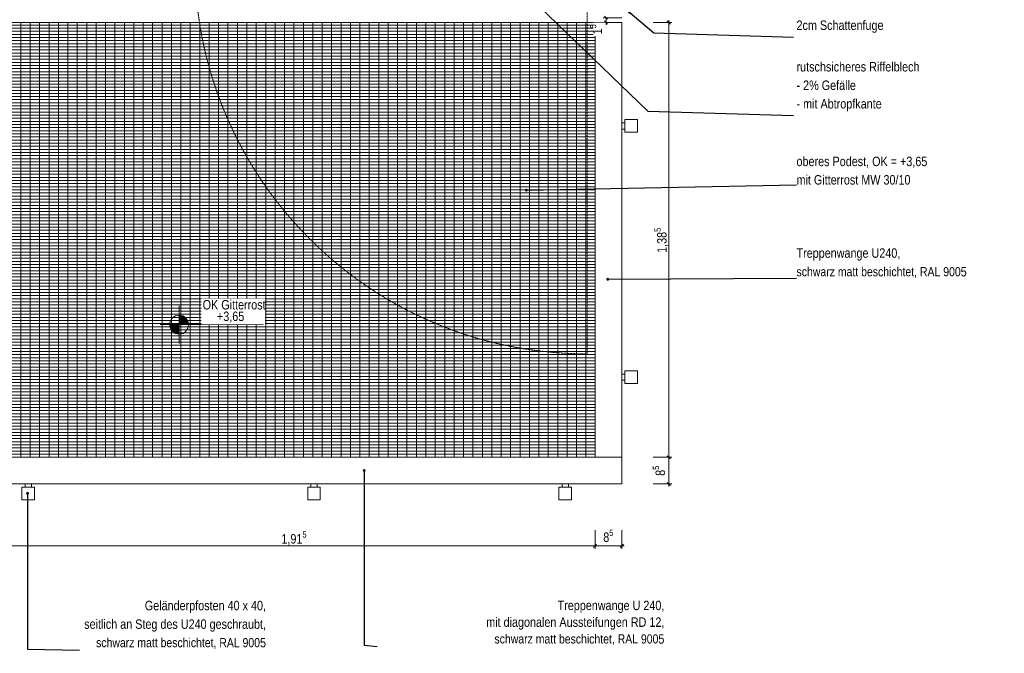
# Model space of a CAD drawing. Header units: metres. Extents: x -58265 to 854892, y -56510 to 35250.
# Tile 19 of 47: x 613498 to 616634, y -43591 to -41574. Entities that reach past the tile are written whole.
import ezdxf

# ---------------------------------------------------------------- set-up
doc = ezdxf.new("R2010")
doc.units = ezdxf.units.M
doc.header["$LTSCALE"] = 0.05
doc.linetypes.add('STRICHLINIE', pattern=[19.05, 12.7, -6.35])
doc.linetypes.add('Wipeout_Contour', pattern=[20000, 0, -20000])
for name, color, linetype in [('A_1_Schraffuren', 7, 'Continuous'), ('A_4_Bemaßung_50', 7, 'Continuous'), ('A_4_Detail_Bemaßung', 7, 'Continuous'), ('A_4_Details_Linien', 7, 'Continuous'), ('A_4_N_Detail_Inhalt', 7, 'Continuous')]:
    doc.layers.add(name, color=color, linetype=linetype)
doc.styles.add('ERSTELLTER_STIL_2', font='txt')
doc.dimstyles.new('ERSTELLTER_STIL__1', dxfattribs={"dimtxt": 30, "dimasz": 9.5, "dimexe": 0.18, "dimexo": 50, "dimgap": 0, "dimtad": 1, "dimtih": 1, "dimtoh": 1, "dimlfac": 0.001, "dimzin": 0, "dimdsep": 46, "dimtxsty": 'ERSTELLTER_STIL_2', "dimblk": 'ARROWHEAD_6', "dimblk1": 'ARROWHEAD_6', "dimblk2": 'ARROWHEAD_6', "dimcen": 0.09, "dimclrd": 7, "dimclre": 7, "dimclrt": 7, "dimazin": 0, "dimtfac": 1, "dimtdec": 4, "dimtmove": 0, "dimatfit": 3, "dimfxl": 1, "dimtolj": 1, "dimtzin": 0, "dimarcsym": 0})
doc.dimstyles.new('ERSTELLTER_STIL__2', dxfattribs={"dimtxt": 0.18, "dimasz": 18.24, "dimexe": 0.18, "dimexo": 0.0625, "dimgap": 0, "dimtad": 0, "dimtih": 1, "dimtoh": 1, "dimdec": 4, "dimzin": 0, "dimdsep": 46, "dimcen": 0.09, "dimadec": 0, "dimazin": 0, "dimtfac": 1, "dimtdec": 4, "dimtmove": 0, "dimatfit": 3, "dimldrblk": 'ARROWHEAD_11', "dimfxl": 1, "dimtolj": 1, "dimtzin": 0, "dimarcsym": 0})
doc.dimstyles.new('ERSTELLTER_STIL__3', dxfattribs={"dimtxt": 0.18, "dimasz": 18.24, "dimexe": 0.18, "dimexo": 0.0625, "dimgap": 0, "dimtad": 0, "dimtih": 1, "dimtoh": 1, "dimdec": 4, "dimzin": 0, "dimdsep": 46, "dimcen": 0.09, "dimadec": 0, "dimazin": 0, "dimtfac": 1, "dimtdec": 4, "dimtmove": 0, "dimatfit": 3, "dimldrblk": 'ARROWHEAD_5', "dimfxl": 1, "dimtolj": 1, "dimtzin": 0, "dimarcsym": 0})
doc.dimstyles.new('ERSTELLTER_STIL__4', dxfattribs={"dimtxt": 30, "dimasz": 9.5, "dimexe": 0.18, "dimexo": 50, "dimgap": 0, "dimtad": 1, "dimlfac": 0.001, "dimzin": 0, "dimdsep": 46, "dimtxsty": 'ERSTELLTER_STIL_2', "dimblk": 'ARROWHEAD_6', "dimblk1": 'ARROWHEAD_6', "dimblk2": 'ARROWHEAD_6', "dimcen": 0.09, "dimclrd": 7, "dimclre": 7, "dimclrt": 7, "dimazin": 0, "dimtfac": 1, "dimtdec": 4, "dimtmove": 0, "dimatfit": 3, "dimfxl": 1, "dimtolj": 1, "dimtzin": 0, "dimarcsym": 0})

# ---------------------------------------------------------------- blocks, each defined once
blk = doc.blocks.new('*D175', base_point=(565636.8, -30579.8))
at = {"layer": 'A_4_Detail_Bemaßung', "color": 7, "linetype": 'Continuous', "lineweight": 13}
for p, q in [((613415.4, -43258.2), (613415.4, -43198.9)), ((615330.4, -43258.2), (615330.4, -43198.9)), ((613420.4, -43243.9), (613410.4, -43253.9)), ((613415.4, -43248.9), (615330.4, -43248.9)), ((615335.4, -43243.9), (615325.4, -43253.9))]:
    blk.add_line(p, q, dxfattribs=at)
at = {"layer": 'A_4_Detail_Bemaßung', "color": 7, "lineweight": 13, "insert": (614331.5, -43250.4), "char_height": 30, "attachment_point": 7, "style": 'ERSTELLTER_STIL_2'}
blk.add_mtext('\\A1;{\\pql;\\fSwis721 Cn BT|b0|i0|c0|p0;\\W1.000000;1,91\\fSwis721 Cn BT|b0|i0|c0|p0;\\W1.000000;\\A1{\\H.66x;\\S5^  ;}}', dxfattribs=at)
blk = doc.blocks.new('ARROWHEAD_6')
at = {"color": 0, "linetype": 'Continuous', "lineweight": 0}
for p, q in [((0, 0), (-1, 0)), ((-0.5, -0.5), (0.5, 0.5))]:
    blk.add_line(p, q, dxfattribs=at)
blk = doc.blocks.new('*D176', base_point=(565636.8, -30579.8))
at = {"layer": 'A_4_Detail_Bemaßung', "color": 7, "linetype": 'Continuous', "lineweight": 13}
for p, q in [((615330.4, -43258.2), (615330.4, -43198.9)), ((615415.4, -43258.2), (615415.4, -43198.9)), ((615335.4, -43243.9), (615325.4, -43253.9)), ((615330.4, -43248.9), (615415.4, -43248.9)), ((615410.4, -43253.9), (615420.4, -43243.9)), ((615415.4, -43248.9), (615422.9, -43248.9))]:
    blk.add_line(p, q, dxfattribs=at)
at = {"layer": 'A_4_Detail_Bemaßung', "color": 7, "lineweight": 13, "insert": (615356.4, -43245.2), "char_height": 30, "attachment_point": 7, "style": 'ERSTELLTER_STIL_2'}
blk.add_mtext('\\A1;{\\pql;\\fSwis721 Cn BT|b0|i0|c0|p0;\\W1.000000;8\\fSwis721 Cn BT|b0|i0|c0|p0;\\W1.000000;\\A1{\\H.66x;\\S5^  ;}}', dxfattribs=at)
blk = doc.blocks.new('*D180', base_point=(565636.8, -30579.8))
at = {"layer": 'A_4_Detail_Bemaßung', "color": 7, "linetype": 'Continuous', "lineweight": 13}
for p, q in [((615574.8, -42967.1), (615515.4, -42967.1)), ((615560.4, -42962.1), (615570.4, -42972.1)), ((615565.4, -43052.1), (615565.4, -42967.1)), ((615560.4, -43047.1), (615570.4, -43057.1)), ((615574.8, -43052.1), (615515.4, -43052.1)), ((615565.4, -43059.6), (615565.4, -43052.1))]:
    blk.add_line(p, q, dxfattribs=at)
at = {"layer": 'A_4_Detail_Bemaßung', "color": 7, "lineweight": 13, "insert": (615561.8, -43026.1), "char_height": 30, "attachment_point": 7, "rotation": 90, "style": 'ERSTELLTER_STIL_2'}
blk.add_mtext('\\A1;{\\pql;\\fSwis721 Cn BT|b0|i0|c0|p0;\\W1.000000;8\\fSwis721 Cn BT|b0|i0|c0|p0;\\W1.000000;\\A1{\\H.66x;\\S5^  ;}}', dxfattribs=at)
blk = doc.blocks.new('*D181', base_point=(565636.8, -30579.8))
at = {"layer": 'A_4_Detail_Bemaßung', "color": 7, "linetype": 'Continuous', "lineweight": 13}
for p, q in [((615565.4, -41582.7), (615565.4, -41575.2)), ((615574.8, -41582.7), (615515.4, -41582.7)), ((615570.4, -41587.7), (615560.4, -41577.7)), ((615565.4, -42967.1), (615565.4, -41582.7)), ((615574.8, -42967.1), (615515.4, -42967.1)), ((615560.4, -42962.1), (615570.4, -42972.1))]:
    blk.add_line(p, q, dxfattribs=at)
at = {"layer": 'A_4_Detail_Bemaßung', "color": 7, "lineweight": 13, "insert": (615566.9, -42316.3), "char_height": 30, "attachment_point": 7, "rotation": 90, "style": 'ERSTELLTER_STIL_2'}
blk.add_mtext('\\A1;{\\pql;\\fSwis721 Cn BT|b0|i0|c0|p0;\\W1.000000;1,38\\fSwis721 Cn BT|b0|i0|c0|p0;\\W1.000000;\\A1{\\H.66x;\\S5^  ;}}', dxfattribs=at)
blk = doc.blocks.new('*D182', base_point=(565636.8, -30579.8))
at = {"layer": 'A_4_Detail_Bemaßung', "color": 7, "linetype": 'Continuous', "lineweight": 13}
for p, q in [((615415.4, -41567.7), (615356.1, -41567.7)), ((615360.4, -41562.7), (615370.4, -41572.7)), ((615365.4, -41582.7), (615365.4, -41567.7)), ((615374.8, -41582.7), (615315.4, -41582.7)), ((615360.4, -41577.7), (615370.4, -41587.7)), ((615365.4, -41590.2), (615365.4, -41582.7))]:
    blk.add_line(p, q, dxfattribs=at)
at = {"color": 254, "linetype": 'Wipeout_Contour', "lineweight": 0, "ltscale": 2466997.135236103}
blk.add_wipeout([(615364.1, -41625.5), (615364.1, -41583), (615324.7, -41583), (615324.7, -41625.5)], dxfattribs=at).dxf.layer = 'A_1_Schraffuren'
at = {"layer": 'A_4_Detail_Bemaßung', "color": 7, "lineweight": 13, "insert": (615361.6, -41620.8), "char_height": 30, "attachment_point": 7, "rotation": 90, "style": 'ERSTELLTER_STIL_2'}
blk.add_mtext('\\A1;{\\pql;\\fSwis721 Cn BT|b0|i0|c0|p0;\\W1.000000;1\\fSwis721 Cn BT|b0|i0|c0|p0;\\W1.000000;\\A1{\\H.66x;\\S5^  ;}}', dxfattribs=at)
blk = doc.blocks.new('ARROWHEAD_11')
at = {"color": 0, "linetype": 'Continuous', "lineweight": 0}
blk.add_line((0, 0), (-1, 0), dxfattribs=at)
at = {"color": 0, "linetype": 'Continuous', "lineweight": 0, "const_width": 0.25, "flags": 128}
blk.add_lwpolyline([(-0.125, 0, 1), (0.125, 0, 1)], format="xyb", close=True, dxfattribs=at)
blk = doc.blocks.new('ARROWHEAD_5')
at = {"linetype": 'Continuous', "lineweight": 0}
blk.add_hatch(color=0, dxfattribs=at).paths.add_polyline_path([(-1, 0.2679), (0, 0), (-1, -0.2679)])
at = {"color": 0, "linetype": 'Continuous', "lineweight": 0}
blk.add_line((0, 0), (-1, 0), dxfattribs=at)

msp = doc.modelspace()

# ---------------------------------------------------------------- hatches: boundary and pattern name
at = {"layer": 'A_1_Schraffuren', "linetype": 'Continuous', "lineweight": 13}
h = msp.add_hatch(dxfattribs=at)
h.set_pattern_fill('Gitter_30x30_1_0006', color=251, style=0, pattern_type=2)
h.set_pattern_definition([(0, (614701.447, -42967.054), (0, 9.9), []), (90, (614701.447, -42967.054), (-30, 0), [])])
h.paths.add_polyline_path([(613415.428, -42967.054), (613415.428, -41582.709), (615330.428, -41582.709), (615330.428, -42967.054)])
at = {"layer": 'A_1_Schraffuren', "linetype": 'Continuous', "lineweight": 15}
for points in [[(614005.747, -42544.829), (614035.747, -42544.829), (614033.463, -42533.348), (614026.96, -42523.615), (614017.227, -42517.112), (614005.747, -42514.829)], [(614005.747, -42544.829), (613975.747, -42544.829), (613978.03, -42556.309), (613984.533, -42566.042), (613994.266, -42572.545), (614005.747, -42574.829)]]:
    msp.add_hatch(color=7, dxfattribs=at).paths.add_polyline_path(points)

# ---------------------------------------------------------------- linework, layer by layer
at = {"layer": 'A_4_Bemaßung_50', "color": 7, "linetype": 'Continuous', "lineweight": 15}
for p, q in [((614005.747, -42604.829), (614005.747, -42484.829)), ((613945.747, -42544.829), (614274.985, -42544.829))]:
    msp.add_line(p, q, dxfattribs=at)
msp.add_circle((614005.747, -42544.829), 30, dxfattribs=at)
at = {"layer": 'A_4_Details_Linien', "color": 7, "linetype": 'STRICHLINIE', "lineweight": 15}
msp.add_lwpolyline([(615305.428, -41387.708), (615305.428, -42637.708, -0.41421356), (614055.428, -41387.708)], format="xyb", dxfattribs=at)
at = {"layer": 'A_4_Details_Linien', "color": 7, "linetype": 'Continuous', "lineweight": 15}
for points in [[(615330.428, -41582.709), (613415.428, -41582.709), (613415.428, -42967.054), (615330.428, -42967.054)], [(615330.428, -42967.054), (615415.428, -42967.054), (615415.428, -41582.709), (615330.428, -41582.709)], [(615415.428, -41902.054), (615415.428, -41922.054), (615425.428, -41922.054), (615425.428, -41902.054)], [(615425.428, -41932.054), (615425.428, -41892.054), (615465.428, -41892.054), (615465.428, -41932.054)], [(615415.428, -42702.054), (615415.428, -42722.054), (615425.428, -42722.054), (615425.428, -42702.054)], [(615425.428, -42732.054), (615425.428, -42692.054), (615465.428, -42692.054), (615465.428, -42732.054)], [(613505.428, -43062.054), (613545.428, -43062.054), (613545.428, -43102.054), (613505.428, -43102.054)], [(613535.428, -43052.054), (613515.428, -43052.054), (613515.428, -43062.054), (613535.428, -43062.054)], [(614415.428, -43062.054), (614455.428, -43062.054), (614455.428, -43102.054), (614415.428, -43102.054)], [(614445.428, -43052.054), (614425.428, -43052.054), (614425.428, -43062.054), (614445.428, -43062.054)], [(615215.428, -43062.054), (615255.428, -43062.054), (615255.428, -43102.054), (615215.428, -43102.054)], [(615245.428, -43052.054), (615225.428, -43052.054), (615225.428, -43062.054), (615245.428, -43062.054)]]:
    msp.add_lwpolyline(points, close=True, dxfattribs=at)
msp.add_lwpolyline([(613402.341, -43007.054), (607438.149, -43007.054), (607438.149, -43052.054), (615415.428, -43052.054), (615415.428, -42967.054), (613415.428, -42967.054)], dxfattribs=at)

# ---------------------------------------------------------------- dimensions: what is measured, and where the dimension line sits
at = {"layer": 'A_4_Detail_Bemaßung', "color": 7, "linetype": 'Continuous', "lineweight": 13}
for base, p1, p2, picture, middle in [((615565.428, -41582.709), (615330.428, -42967.054), (615330.428, -41582.709), '*D181', (615544.428, -42237.113)), ((615565.428366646, -42967.053776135), (615415.428366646, -43052.053776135), (615330.428366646, -42967.053776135), '*D180', (615544.42836678, -42974.285126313))]:
    dim = msp.add_linear_dim(base=base, p1=p1, p2=p2, angle=90, dimstyle='ERSTELLTER_STIL__4', dxfattribs=at)
    dim.commit()
    dim.dimension.update_dxf_attribs({"geometry": picture, "text_midpoint": middle, "dimtype": 160, "text_rotation": 90})
for base, p1, p2, picture, middle in [((615330.428366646, -43248.860606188), (613415.428366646, -41582.70861298), (615330.428366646, -42967.053776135), '*D175', (614410.696918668, -43227.860606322)), ((615415.428366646, -43248.860606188), (615330.428366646, -42967.053776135), (615415.428366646, -42967.053776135), '*D176', (615408.197016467, -43227.860606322))]:
    dim = msp.add_linear_dim(base=base, p1=p1, p2=p2, dimstyle='ERSTELLTER_STIL__1', dxfattribs=at)
    dim.commit()
    dim.dimension.update_dxf_attribs({"geometry": picture, "text_midpoint": middle, "dimtype": 160})

# ---------------------------------------------------------------- wipeouts: each hides what was drawn before it
at = {"color": 7, "linetype": 'Wipeout_Contour', "lineweight": 15, "ltscale": 2470091.472911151}
msp.add_wipeout([(615971.851, -41559.716), (616268.355, -41559.716), (616268.355, -41639.091), (615971.851, -41639.091)], dxfattribs=at).dxf.layer = 'A_4_N_Detail_Inhalt'
at = {"color": 7, "linetype": 'Wipeout_Contour', "lineweight": 15, "ltscale": 2470373.585878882}
msp.add_wipeout([(615971.851, -41690.965), (616383.921, -41690.965), (616383.921, -41889.091), (615971.851, -41889.091)], dxfattribs=at).dxf.layer = 'A_4_N_Detail_Inhalt'
at = {"color": 7, "linetype": 'Wipeout_Contour', "lineweight": 15, "ltscale": 2470540.090098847}
msp.add_wipeout([(615971.851, -41987.74), (616431.03, -41987.74), (616431.03, -42126.49), (615971.851, -42126.49)], dxfattribs=at).dxf.layer = 'A_4_N_Detail_Inhalt'
at = {"color": 7, "linetype": 'Wipeout_Contour', "lineweight": 15, "ltscale": 2470832.690588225}
msp.add_wipeout([(615971.851, -42283.407), (616537.99, -42283.407), (616537.99, -42410.283), (615971.851, -42410.283)], dxfattribs=at).dxf.layer = 'A_4_N_Detail_Inhalt'
at = {"color": 7, "linetype": 'Wipeout_Contour', "lineweight": 15, "ltscale": 2462156.732605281}
msp.add_wipeout([(613698.187, -43404.863), (614302.468, -43404.863), (614302.468, -43591.114), (613698.187, -43591.114)], dxfattribs=at).dxf.layer = 'A_4_N_Detail_Inhalt'
at = {"color": 7, "linetype": 'Wipeout_Contour', "lineweight": 15, "ltscale": 2466577.299664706}
msp.add_wipeout([(614646.259, -43404.864), (615571.049, -43404.864), (615571.049, -43579.239), (614646.259, -43579.239)], dxfattribs=at).dxf.layer = 'A_4_N_Detail_Inhalt'

# ---------------------------------------------------------------- next in the draw order: texts
at = {"layer": 'A_4_N_Detail_Inhalt', "color": 7, "linetype": 'Continuous', "lineweight": 15, "insert": (615971.851, -41615.647), "char_height": 30, "attachment_point": 7, "style": 'ERSTELLTER_STIL_2'}
msp.add_mtext('\\A1;{\\pql;\\fSwis721 Cn BT|b0|i0|c0|p0;\\W1.000000;2cm Schattenfuge}', dxfattribs=at)
at = {"layer": 'A_4_N_Detail_Inhalt', "color": 7, "linetype": 'Continuous', "lineweight": 15, "char_height": 30, "style": 'ERSTELLTER_STIL_2'}
for s, insert, attachment_point, line_spacing_factor in [('\\A1;{\\pql;\\fSwis721 Cn BT|b0|i0|c0|p0;\\W1.000000;rutschsicheres Riffelblech\\P\\pql;\\fSwis721 Cn BT|b0|i0|c0|p0;\\W1.000000;- 2% Gefälle\\P\\pql;\\fSwis721 Cn BT|b0|i0|c0|p0;\\W1.000000;- mit Abtropfkante}', (615971.851, -41865.646), 7, 1.178333), ('\\A1;{\\pql;\\fSwis721 Cn BT|b0|i0|c0|p0;\\W1.000000;oberes Podest\\fSwis721 Cn BT|b0|i0|c0|p0;\\W1.000000;, OK = +3,65\\P\\pql;\\fSwis721 Cn BT|b0|i0|c0|p0;\\W1.000000;mit Gitterrost MW 30/10}', (615971.851, -42099.159), 7, 1.172301), ('\\A1;{\\pql;\\fSwis721 Cn BT|b0|i0|c0|p0;\\W1.000000;Treppenwange U240\\fSwis721 Cn BT|b0|i0|c0|p0;\\W1.000000;,\\P\\pql;\\fSwis721 Cn BT|b0|i0|c0|p0;\\H0.970683x;\\W1.000000;schwarz matt beschichtet, RAL 900\\fSwis721 Cn BT|b0|i0|c0|p0;\\H1.030203x;\\W1.000000;5}', (615971.851, -42396.708), 7, 1.189264), ('\\A1;{\\pqr;\\fSwis721 Cn BT|b0|i0|c0|p0;\\W1.000000;Geländerpfosten 40 x 40,\\P\\pqr;\\fSwis721 Cn BT|b0|i0|c0|p0;\\W1.000000;seitlich an Steg des U240 geschraubt,\\P\\pqr;\\fSwis721 Cn BT|b0|i0|c0|p0;\\H0.968821x;\\W1.000000;schwarz matt beschichtet, RAL 900\\fSwis721 Cn BT|b0|i0|c0|p0;\\H1.032182x;\\W1.000000;5}', (614282.468, -43577.528), 9, 1.179977), ('\\A1;{\\pqr;\\fSwis721 Cn BT|b0|i0|c0|p0;\\W1.000000;Treppenwange U 240\\fSwis721 Cn BT|b0|i0|c0|p0;\\W1.000000;,\\P\\pqr;\\fSwis721 Cn BT|b0|i0|c0|p0;\\W1.000000;mit diagonalen Aussteifungen RD 12\\fSwis721 Cn BT|b0|i0|c0|p0;\\W1.000000;,\\P\\pqr;\\fSwis721 Cn BT|b0|i0|c0|p0;\\H0.968822x;\\W1.000000;schwarz matt beschichtet, RAL 900\\fSwis721 Cn BT|b0|i0|c0|p0;\\H1.032182x;\\W1.000000;5}', (615551.049, -43565.655), 9, 1.06698)]:
    msp.add_mtext(s, dxfattribs=dict(at, insert=insert, attachment_point=attachment_point, line_spacing_factor=line_spacing_factor))

# ---------------------------------------------------------------- next in the draw order: dimensions: what is measured, and where the dimension line sits
at = {"layer": 'A_4_Detail_Bemaßung', "color": 7, "linetype": 'Continuous', "lineweight": 13}
dim = msp.add_linear_dim(base=(615365.428366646, -41567.70861298), p1=(615330.428366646, -41582.70861298), p2=(615415.428366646, -41567.70861298), angle=90, dimstyle='ERSTELLTER_STIL__4', dxfattribs=at)
dim.commit()
dim.dimension.update_dxf_attribs({"geometry": '*D182', "text_midpoint": (615344.42836678, -41568.975163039), "dimtype": 160, "text_rotation": 90})

# ---------------------------------------------------------------- next in the draw order: leaders
at = {"layer": 'A_4_N_Detail_Inhalt', "color": 7, "linetype": 'Continuous', "lineweight": 15, "annotation_type": 0, "has_hookline": 1, "hookline_direction": 0}
for points, text_width in [([(615111.485, -42116.49), (615971.851, -42099.159)], 434.04), ([(615370.787, -42400.283), (615971.851, -42396.708)], 540.734)]:
    msp.add_leader(points, dimstyle='ERSTELLTER_STIL__2', dxfattribs=dict(at, text_width=text_width))
at = {"layer": 'A_4_N_Detail_Inhalt', "color": 251, "linetype": 'Continuous', "lineweight": 13, "annotation_type": 0, "has_hookline": 1, "hookline_direction": 0}
for points, text_width in [([(614595.246, -43009.071), (614595.246, -43565.655), (614636.259, -43569.239)], 555.84), ([(613523.111, -43082.008), (613523.111, -43577.528), (613688.187, -43581.114)], 569.82)]:
    msp.add_leader(points, dimstyle='ERSTELLTER_STIL__2', dxfattribs=dict(at, text_width=text_width))

# ---------------------------------------------------------------- next in the draw order: wipeouts: each hides what was drawn before it
at = {"color": 254, "linetype": 'Wipeout_Contour', "lineweight": 0, "ltscale": 2462587.072358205}
msp.add_wipeout([(614076.247, -42543.329), (614279.485, -42543.329), (614279.485, -42462.329), (614076.247, -42462.329)], dxfattribs=at).dxf.layer = 'A_1_Schraffuren'

# ---------------------------------------------------------------- next in the draw order: texts
at = {"layer": 'A_4_Bemaßung_50', "color": 7, "lineweight": 13, "char_height": 30, "attachment_point": 7, "style": 'ERSTELLTER_STIL_2'}
for s, insert in [('\\A1;{\\pql;\\fSwis721 Cn BT|b0|i0|c0|p0;\\W1.000000;OK Gitterrost}', (614080.747, -42496.829)), ('\\A1;{\\pql;\\fSwis721 Cn BT|b0|i0|c0|p0;\\W1.000000;+3,65}', (614126.323, -42538.829))]:
    msp.add_mtext(s, dxfattribs=dict(at, insert=insert))

# ---------------------------------------------------------------- next in the draw order: leaders
at = {"layer": 'A_4_N_Detail_Inhalt', "color": 7, "linetype": 'Continuous', "lineweight": 15, "annotation_type": 0, "has_hookline": 1, "hookline_direction": 0}
for points, dimstyle, text_width in [([(615111.485, -41492.465), (615498.111, -41865.646), (615961.851, -41879.091)], 'ERSTELLTER_STIL__2', 386.25), ([(615428.196, -41540.167), (615517.12, -41615.647), (615961.851, -41629.091)], 'ERSTELLTER_STIL__3', 272.04)]:
    msp.add_leader(points, dimstyle=dimstyle, dxfattribs=dict(at, text_width=text_width))

doc.saveas('drawing.dxf')
